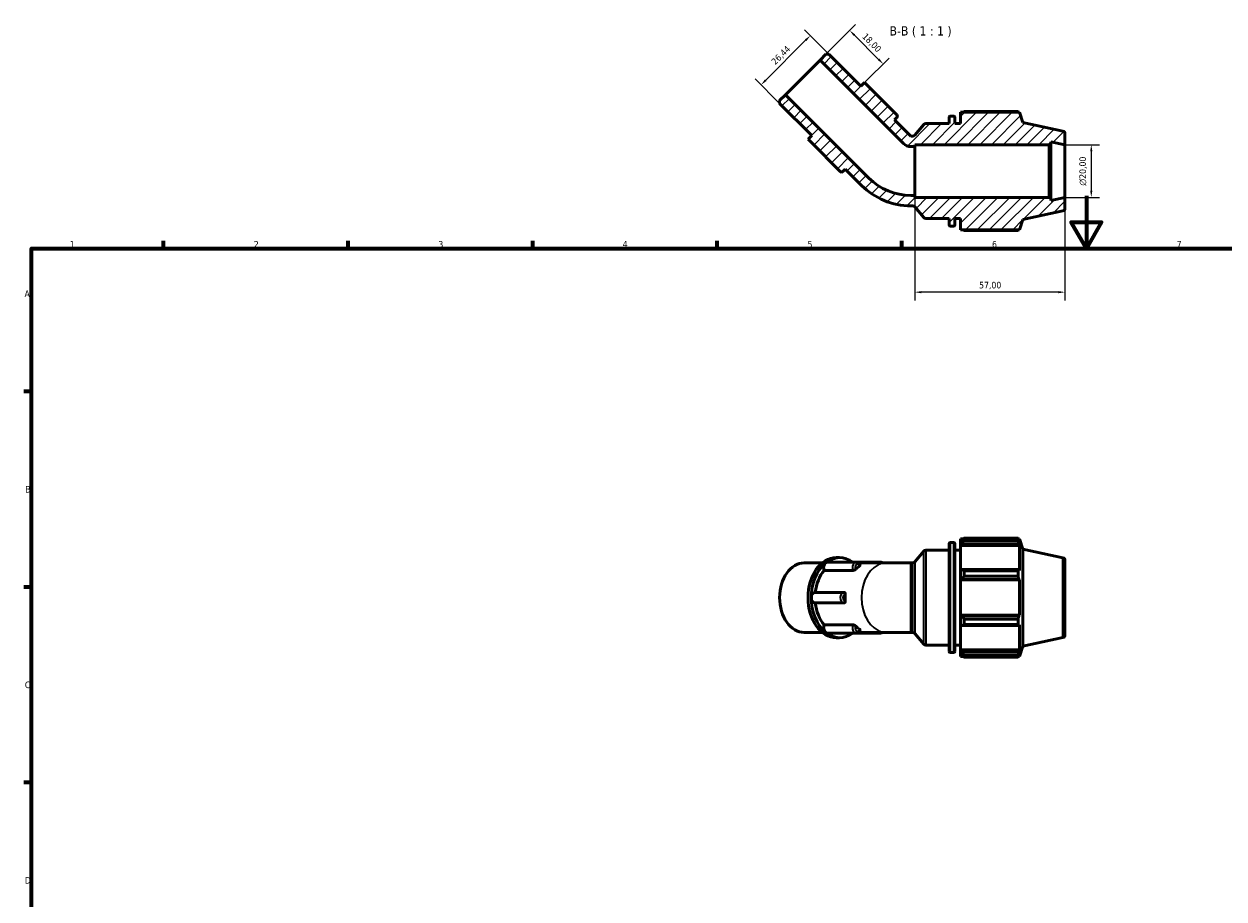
# Model space of a CAD drawing. Header units: millimetres. Extents: x 0 to 931, y 0 to 659.
# Tile 2 of 4: x 17 to 473, y 327 to 659. Entities that reach past the tile are written whole.
import ezdxf

# ---------------------------------------------------------------- set-up
doc = ezdxf.new("R2010")
doc.units = ezdxf.units.MM
for name, color, linetype, lineweight in [('Border (ISO)', 7, 'Continuous', 70), ('Dimension (ISO)', 7, 'Continuous', 25), ('Hatch (ISO)', 7, 'Continuous', 18), ('Symbol (ISO)', 7, 'Continuous', 25), ('Visible (ISO)', 7, 'Continuous', 50), ('Visible Narrow (ISO)', 7, 'Continuous', 35)]:
    doc.layers.add(name, color=color, linetype=linetype, lineweight=lineweight)
doc.styles.add('Label Text (ISO)', font='tahoma.ttf')
doc.styles.add('Note Text (ISO)', font='tahoma.ttf')
doc.dimstyles.new('Default (ISO)', dxfattribs={"dimtxt": 2.5, "dimasz": 2.5, "dimexe": 3.175, "dimexo": 0, "dimgap": 0.762, "dimtad": 1, "dimrnd": 1e-08, "dimzin": 0, "dimtxsty": 'Note Text (ISO)', "dimcen": 0.09, "dimdle": 10, "dimclrd": 256, "dimclre": 256, "dimclrt": 232, "dimazin": 0, "dimtfac": 1.40208, "dimtmove": 0, "dimatfit": 3, "dimfxl": 1, "dimtolj": 1, "dimtzin": 0, "dimlwd": -1, "dimlwe": -1, "dimarcsym": 0})

# ---------------------------------------------------------------- blocks, each defined once
blk = doc.blocks.new('Borders Default Border')
at = {"layer": 'Border (ISO)'}
for p, q in [((70.08, 574), (70.08, 576.9)), ((140.17, 574), (140.17, 576.9)), ((210.25, 574), (210.25, 576.9)), ((280.33, 574), (280.33, 576.9)), ((350.42, 574), (350.42, 576.9)), ((20, 519.75), (17.1, 519.75)), ((20, 445.5), (17.1, 445.5)), ((20, 371.25), (17.1, 371.25))]:
    blk.add_line(p, q, dxfattribs=at)
at = {"layer": 'Border (ISO)', "flags": 128}
for points in [[(420.5, 594), (420.5, 574), (414.73, 584), (426.27, 584), (420.5, 574)], [(20, 20), (20, 574), (821, 574), (821, 20), (20, 20)]]:
    blk.add_lwpolyline(points, dxfattribs=at)
at = {"layer": 'Border (ISO)', "color": 232, "true_color": 0xca0064, "char_height": 2.5, "attachment_point": 7, "style": 'Note Text (ISO)'}
for s, insert in [('1', (34.48, 574.4)), ('2', (104.37, 574.4)), ('3', (174.43, 574.35)), ('4', (244.42, 574.4)), ('5', (314.64, 574.35)), ('6', (384.66, 574.35)), ('7', (454.77, 574.4)), ('A', (17.29, 555.62)), ('B', (17.59, 481.37)), ('C', (17.43, 407.08)), ('D', (17.43, 332.88))]:
    blk.add_mtext(s, dxfattribs=dict(at, insert=insert))
blk = doc.blocks.new('*D7')
at = {"layer": 'Defpoints', "color": 0, "transparency": 16777216}
for p in [(355.35, 594.21), (412.35, 593.47), (355.35, 557.47)]:
    blk.add_point(p, dxfattribs=at)
at = {"layer": 'Dimension (ISO)', "transparency": 16777216}
for p, q in [((355.35, 594.21), (355.35, 554.29)), ((412.35, 593.47), (412.35, 554.29)), ((409.85, 557.47), (357.85, 557.47))]:
    blk.add_line(p, q, dxfattribs=at)
for points in [[(357.85, 557.88), (357.85, 557.05), (355.35, 557.47)], [(409.85, 557.88), (409.85, 557.05), (412.35, 557.47)]]:
    blk.add_solid(points, dxfattribs=at)
at = {"layer": 'Dimension (ISO)', "color": 232, "true_color": 0xca0064, "transparency": 16777216, "insert": (379.75, 561.4), "char_height": 2.5, "attachment_point": 1, "style": 'Note Text (ISO)'}
blk.add_mtext('\\A1;57,00', dxfattribs=at)
blk = doc.blocks.new('*D8')
at = {"layer": 'Defpoints', "color": 0, "transparency": 16777216}
for p in [(412.35, 613.47), (412.35, 593.47), (422.35, 593.47)]:
    blk.add_point(p, dxfattribs=at)
at = {"layer": 'Dimension (ISO)', "transparency": 16777216}
for p, q in [((412.35, 613.47), (425.53, 613.47)), ((422.35, 610.97), (422.35, 595.97)), ((412.35, 593.47), (425.53, 593.47))]:
    blk.add_line(p, q, dxfattribs=at)
for points in [[(421.94, 610.97), (422.77, 610.97), (422.35, 613.47)], [(421.94, 595.97), (422.77, 595.97), (422.35, 593.47)]]:
    blk.add_solid(points, dxfattribs=at)
at = {"layer": 'Dimension (ISO)', "color": 232, "true_color": 0xca0064, "transparency": 16777216, "insert": (417.83, 597.91), "char_height": 2.5, "attachment_point": 1, "rotation": 90, "style": 'Note Text (ISO)'}
blk.add_mtext('\\A1;\\fAIGDT|b0|i0;\\H2.5000;\\ln\\fTahoma|b0|i0;\\H2.5000;20,00', dxfattribs=at)
blk = doc.blocks.new('*D9')
at = {"layer": 'Defpoints', "color": 0, "transparency": 16777216}
for p in [(322.73, 647.79), (296.96, 636.16), (304.03, 629.09)]:
    blk.add_point(p, dxfattribs=at)
at = {"layer": 'Dimension (ISO)', "transparency": 16777216}
for p, q in [((322.73, 647.79), (313.41, 657.1)), ((313.89, 653.09), (298.73, 637.93)), ((304.03, 629.09), (294.72, 638.41))]:
    blk.add_line(p, q, dxfattribs=at)
for points in [[(313.59, 653.39), (314.18, 652.8), (315.66, 654.86)], [(298.43, 638.23), (299.02, 637.64), (296.96, 636.16)]]:
    blk.add_solid(points, dxfattribs=at)
at = {"layer": 'Dimension (ISO)', "color": 232, "true_color": 0xca0064, "transparency": 16777216, "insert": (300.6, 645.37), "char_height": 2.5, "attachment_point": 1, "rotation": 45, "style": 'Note Text (ISO)'}
blk.add_mtext('\\A1;26,44', dxfattribs=at)
blk = doc.blocks.new('*D10')
at = {"layer": 'Defpoints', "color": 0, "transparency": 16777216}
for p in [(321.61, 647.79), (343.37, 644.09), (336.3, 637.02)]:
    blk.add_point(p, dxfattribs=at)
at = {"layer": 'Dimension (ISO)', "transparency": 16777216}
for p, q in [((321.61, 647.79), (332.89, 659.07)), ((332.41, 655.06), (341.6, 645.86)), ((336.3, 637.02), (345.61, 646.34))]:
    blk.add_line(p, q, dxfattribs=at)
for points in [[(332.7, 655.35), (332.11, 654.76), (330.64, 656.82)], [(341.9, 646.16), (341.31, 645.57), (343.37, 644.09)]]:
    blk.add_solid(points, dxfattribs=at)
at = {"layer": 'Dimension (ISO)', "color": 232, "true_color": 0xca0064, "transparency": 16777216, "insert": (336.95, 656.08), "char_height": 2.5, "attachment_point": 1, "rotation": 315, "style": 'Note Text (ISO)'}
blk.add_mtext('\\A1;18,00', dxfattribs=at)

msp = doc.modelspace()

# ---------------------------------------------------------------- hatches: boundary and pattern name
at = {"layer": 'Hatch (ISO)'}
h = msp.add_hatch(dxfattribs=at)
h.set_pattern_fill('ANSI31', color=256, scale=25.4, style=0)
h.set_pattern_definition([(45, (0, 0), (-2.245064, 2.245064), [])])
edge = h.paths.add_edge_path()
edge.add_ellipse((411.354, 589.276), major_axis=(0.208, -0.978), ratio=1, start_angle=0, end_angle=78)
edge.add_line((412.354, 589.276), (412.354, 593.466))
edge.add_line((412.354, 593.466), (407.02, 592.332))
edge.add_line((407.02, 592.332), (407.02, 592.866))
edge.add_line((407.02, 592.866), (406.42, 593.466))
edge.add_line((406.42, 593.466), (355.354, 593.466))
edge.add_line((355.354, 593.466), (355.354, 594.212))
edge.add_line((355.354, 594.212), (353.83, 594.212))
edge.add_ellipse((353.83, 616.687), major_axis=(0, -22.475), ratio=1, start_angle=315, end_angle=360, ccw=False)
edge.add_line((337.938, 600.794), (306.275, 632.457))
edge.add_line((306.275, 632.457), (304.031, 630.214))
edge.add_line((304.031, 630.214), (304.031, 629.092))
edge.add_line((304.031, 629.092), (316.198, 616.925))
edge.add_line((316.198, 616.925), (314.796, 615.523))
edge.add_line((314.796, 615.523), (316.069, 614.25))
edge.add_line((316.069, 614.25), (327.015, 603.304))
edge.add_ellipse((327.524, 603.813), major_axis=(-0.509, -0.509), ratio=1, start_angle=0, end_angle=90)
edge.add_line((328.033, 603.304), (328.926, 604.197))
edge.add_line((328.926, 604.197), (335.133, 597.99))
edge.add_ellipse((353.83, 616.687), major_axis=(-18.697, -18.697), ratio=1, start_angle=0, end_angle=45)
edge.add_line((353.83, 590.246), (354.544, 590.246))
edge.add_ellipse((354.544, 589.246), major_axis=(0, 1), ratio=1, start_angle=310, end_angle=360, ccw=False)
edge.add_line((355.31, 589.888), (358.721, 585.823))
edge.add_ellipse((359.487, 586.466), major_axis=(-0.766, -0.643), ratio=1, start_angle=0, end_angle=50)
edge.add_line((359.487, 585.466), (368.407, 585.466))
edge.add_line((368.407, 585.466), (368.407, 582.986))
edge.add_ellipse((368.807, 582.986), major_axis=(-0.4, 0), ratio=1, start_angle=0, end_angle=90)
edge.add_line((368.807, 582.586), (370.14, 582.586))
edge.add_ellipse((370.14, 582.986), major_axis=(0, -0.4), ratio=1, start_angle=0, end_angle=90)
edge.add_line((370.54, 582.986), (370.54, 585.466))
edge.add_line((370.54, 585.466), (372.674, 585.466))
edge.add_line((372.674, 585.466), (372.674, 581.146))
edge.add_line((372.674, 581.146), (395.08, 581.146))
edge.add_line((395.08, 581.146), (396.354, 585.065))
edge.add_line((396.354, 585.065), (411.562, 588.298))
edge = h.paths.add_edge_path()
edge.add_ellipse((411.354, 617.656), major_axis=(1, 0), ratio=1, start_angle=0, end_angle=78)
edge.add_line((411.562, 618.634), (396.354, 621.867))
edge.add_line((396.354, 621.867), (395.08, 625.786))
edge.add_line((395.08, 625.786), (372.674, 625.786))
edge.add_line((372.674, 625.786), (372.674, 621.466))
edge.add_line((372.674, 621.466), (370.54, 621.466))
edge.add_line((370.54, 621.466), (370.54, 623.946))
edge.add_ellipse((370.14, 623.946), major_axis=(0.4, 0), ratio=1, start_angle=0, end_angle=90)
edge.add_line((370.14, 624.346), (368.807, 624.346))
edge.add_ellipse((368.807, 623.946), major_axis=(0, 0.4), ratio=1, start_angle=0, end_angle=90)
edge.add_line((368.407, 623.946), (368.407, 621.466))
edge.add_line((368.407, 621.466), (359.487, 621.466))
edge.add_ellipse((359.487, 620.466), major_axis=(0, 1), ratio=1, start_angle=0, end_angle=50)
edge.add_line((358.721, 621.109), (355.31, 617.044))
edge.add_ellipse((354.544, 617.687), major_axis=(0.766, -0.643), ratio=1, start_angle=310, end_angle=360, ccw=False)
edge.add_line((354.544, 616.687), (353.83, 616.687))
edge.add_line((353.83, 616.687), (347.623, 622.894))
edge.add_line((347.623, 622.894), (348.516, 623.787))
edge.add_ellipse((348.007, 624.296), major_axis=(0.509, -0.509), ratio=1, start_angle=0, end_angle=90)
edge.add_line((348.516, 624.805), (337.57, 635.751))
edge.add_line((337.57, 635.751), (336.297, 637.024))
edge.add_line((336.297, 637.024), (334.895, 635.622))
edge.add_line((334.895, 635.622), (322.728, 647.789))
edge.add_line((322.728, 647.789), (321.606, 647.789))
edge.add_line((321.606, 647.789), (319.362, 645.545))
edge.add_line((319.362, 645.545), (351.025, 613.882))
edge.add_ellipse((353.83, 616.687), major_axis=(-2.804, -2.804), ratio=1, start_angle=0, end_angle=45)
edge.add_line((353.83, 612.72), (355.354, 612.72))
edge.add_line((355.354, 612.72), (355.354, 613.466))
edge.add_line((355.354, 613.466), (406.42, 613.466))
edge.add_line((406.42, 613.466), (407.02, 614.066))
edge.add_line((407.02, 614.066), (407.02, 614.6))
edge.add_line((407.02, 614.6), (412.354, 613.466))
edge.add_line((412.354, 613.466), (412.354, 617.656))

# ---------------------------------------------------------------- linework, layer by layer
at = {"layer": 'Visible (ISO)'}
for p, q in [((321.606, 647.789), (319.362, 645.545)), ((322.728, 647.789), (321.606, 647.789)), ((334.895, 635.622), (322.728, 647.789)), ((319.362, 645.545), (306.275, 632.457)), ((319.362, 645.545), (351.025, 613.882)), ((336.297, 637.024), (334.895, 635.622)), ((337.57, 635.751), (336.297, 637.024)), ((348.516, 624.805), (337.57, 635.751)), ((306.275, 632.457), (304.031, 630.214)), ((304.031, 630.214), (304.031, 629.092)), ((304.031, 629.092), (316.198, 616.925)), ((337.938, 600.794), (306.275, 632.457)), ((370.14, 624.346), (368.807, 624.346)), ((395.08, 625.786), (372.674, 625.786)), ((372.674, 625.786), (372.674, 621.466)), ((394.535, 626.048), (374.114, 626.048)), ((396.354, 621.867), (395.08, 625.786)), ((347.623, 622.894), (348.516, 623.787)), ((353.83, 616.687), (347.623, 622.894)), ((358.721, 621.109), (355.31, 617.044)), ((368.407, 621.466), (359.487, 621.466)), ((368.407, 623.946), (368.407, 621.466)), ((370.54, 621.466), (370.54, 623.946)), ((372.674, 621.466), (370.54, 621.466)), ((411.562, 618.634), (396.354, 621.867)), ((316.198, 616.925), (314.796, 615.523)), ((314.796, 615.523), (316.069, 614.25)), ((354.544, 616.687), (353.83, 616.687)), ((412.354, 613.466), (412.354, 617.656)), ((316.069, 614.25), (327.015, 603.304)), ((353.83, 612.72), (355.354, 612.72)), ((355.354, 612.72), (355.354, 613.466)), ((355.354, 613.466), (406.42, 613.466)), ((355.354, 594.212), (355.354, 612.72)), ((406.42, 613.466), (407.02, 614.066)), ((406.42, 613.466), (406.42, 593.466)), ((407.02, 614.066), (407.02, 614.6)), ((407.02, 614.6), (412.354, 613.466)), ((407.02, 592.866), (407.02, 614.066)), ((412.354, 593.466), (412.354, 613.466)), ((328.033, 603.304), (328.926, 604.197)), ((328.926, 604.197), (335.133, 597.99)), ((355.354, 594.212), (353.83, 594.212)), ((355.354, 593.466), (355.354, 594.212)), ((406.42, 593.466), (355.354, 593.466)), ((407.02, 592.866), (406.42, 593.466)), ((412.354, 593.466), (407.02, 592.332)), ((407.02, 592.332), (407.02, 592.866)), ((412.354, 589.276), (412.354, 593.466)), ((353.83, 590.246), (354.544, 590.246)), ((355.31, 589.888), (358.721, 585.823)), ((396.354, 585.065), (411.562, 588.298)), ((359.487, 585.466), (368.407, 585.466)), ((368.407, 585.466), (368.407, 582.986)), ((370.54, 582.986), (370.54, 585.466)), ((370.54, 585.466), (372.674, 585.466)), ((372.674, 585.466), (372.674, 581.146)), ((395.08, 581.146), (396.354, 585.065)), ((368.807, 582.586), (370.14, 582.586)), ((372.674, 581.146), (395.08, 581.146)), ((374.114, 580.884), (394.535, 580.884)), ((368.407, 421.004), (368.407, 461.964)), ((368.807, 462.364), (370.14, 462.364)), ((370.54, 461.964), (370.54, 421.004)), ((372.674, 463.804), (372.674, 463)), ((372.674, 463.804), (373.696, 463.804)), ((373.154, 463.457), (372.674, 463)), ((372.674, 461.495), (372.674, 463)), ((372.674, 461.495), (373.154, 461.92)), ((372.674, 461.282), (372.674, 461.495)), ((372.674, 461.282), (372.674, 451.901)), ((372.674, 461.282), (395.08, 461.282)), ((373.154, 461.92), (394.846, 461.92)), ((374.114, 464.066), (374.114, 463.198)), ((374.114, 464.066), (394.535, 464.066)), ((394.535, 463.198), (374.114, 463.198)), ((394.535, 463.198), (394.535, 464.066)), ((394.67, 463.804), (395.08, 463.804)), ((395.08, 462.771), (394.846, 463.457)), ((394.846, 461.92), (395.08, 461.282)), ((395.08, 462.771), (395.08, 463.804)), ((396.354, 459.885), (395.08, 463.804)), ((395.08, 451.79), (395.08, 461.282)), ((326.819, 456.687), (325.547, 456.687)), ((355.31, 455.061), (358.721, 459.126)), ((359.487, 459.484), (368.407, 459.484)), ((370.54, 459.484), (372.674, 459.484)), ((396.354, 423.083), (396.354, 459.885)), ((411.562, 456.652), (396.354, 459.885)), ((412.354, 455.674), (412.354, 427.293)), ((320.238, 454.704), (313.38, 454.704)), ((331.933, 451.815), (320.987, 451.815)), ((322.145, 454.916), (333.091, 454.916)), ((333.091, 454.916), (342.44, 454.916)), ((333.825, 454.704), (344.482, 454.704)), ((353.83, 454.704), (344.482, 454.704)), ((353.83, 454.704), (354.544, 454.704)), ((373.154, 452.122), (372.674, 451.901)), ((372.674, 448.268), (372.674, 451.901)), ((394.846, 452.122), (373.154, 452.122)), ((374.114, 451.705), (374.114, 449.61)), ((374.114, 451.705), (394.535, 451.705)), ((394.535, 449.61), (394.535, 451.705)), ((395.08, 451.79), (394.846, 452.122)), ((372.674, 448.268), (373.154, 448.412)), ((372.674, 448.195), (372.674, 448.268)), ((372.674, 448.195), (372.674, 434.772)), ((372.674, 448.195), (395.08, 448.195)), ((373.154, 448.412), (394.846, 448.412)), ((394.535, 449.61), (374.114, 449.61)), ((394.846, 448.412), (395.08, 448.195)), ((395.08, 434.772), (395.08, 448.195)), ((317.471, 443.467), (328.417, 443.467)), ((317.471, 439.501), (328.417, 439.501)), ((372.674, 434.7), (372.674, 434.772)), ((372.674, 434.772), (395.08, 434.772)), ((372.674, 431.067), (372.674, 434.7)), ((373.154, 434.555), (372.674, 434.7)), ((394.846, 434.555), (373.154, 434.555)), ((374.114, 433.357), (374.114, 431.262)), ((374.114, 433.357), (394.535, 433.357)), ((394.535, 431.262), (394.535, 433.357)), ((395.08, 434.772), (394.846, 434.555)), ((320.987, 431.152), (331.933, 431.152)), ((372.674, 431.067), (373.154, 430.845)), ((372.674, 431.067), (372.674, 421.686)), ((373.154, 430.845), (394.846, 430.845)), ((394.535, 431.262), (374.114, 431.262)), ((394.846, 430.845), (395.08, 431.177)), ((395.08, 421.686), (395.08, 431.177)), ((320.238, 428.263), (313.38, 428.263)), ((322.145, 428.051), (333.091, 428.051)), ((326.819, 426.28), (325.547, 426.28)), ((333.091, 428.051), (342.44, 428.051)), ((333.825, 428.263), (344.482, 428.263)), ((344.482, 428.263), (353.83, 428.263)), ((353.83, 428.263), (354.544, 428.263)), ((355.31, 427.906), (358.721, 423.841)), ((411.562, 426.315), (396.354, 423.083)), ((359.487, 423.484), (368.407, 423.484)), ((368.807, 420.604), (370.14, 420.604)), ((370.54, 423.484), (372.674, 423.484)), ((372.674, 421.473), (372.674, 421.686)), ((372.674, 421.686), (395.08, 421.686)), ((372.674, 419.968), (372.674, 421.473)), ((373.154, 421.047), (372.674, 421.473)), ((372.674, 419.968), (373.154, 419.51)), ((372.674, 419.968), (372.674, 419.164)), ((394.846, 421.047), (373.154, 421.047)), ((374.114, 419.769), (374.114, 418.901)), ((374.114, 419.769), (394.535, 419.769)), ((394.535, 418.901), (394.535, 419.769)), ((395.08, 421.686), (394.846, 421.047)), ((394.846, 419.51), (395.08, 420.197)), ((396.354, 423.083), (395.08, 419.164)), ((395.08, 419.164), (395.08, 420.197)), ((372.674, 419.164), (373.696, 419.164)), ((394.535, 418.901), (374.114, 418.901)), ((394.67, 419.164), (395.08, 419.164))]:
    msp.add_line(p, q, dxfattribs=at)
for centre, radius, start, end in [((348.007, 624.296), 0.72, 315, 45), ((368.807, 623.946), 0.4, 90, 180), ((370.14, 623.946), 0.4, 0, 90), ((359.487, 620.466), 1, 90, 140), ((354.544, 617.687), 1, 270, 320), ((411.354, 617.656), 1, 0, 78), ((353.83, 616.687), 3.966, 225, 270), ((327.524, 603.813), 0.72, 225, 315), ((353.83, 616.687), 26.441, 225, 270), ((353.83, 616.687), 22.475, 225, 270), ((354.544, 589.246), 1, 40, 90), ((411.354, 589.276), 1, 282, 0), ((359.487, 586.466), 1, 220, 270), ((368.807, 582.986), 0.4, 180, 270), ((370.14, 582.986), 0.4, 270, 0), ((368.807, 461.964), 0.4, 90, 180), ((370.14, 461.964), 0.4, 0, 90), ((359.487, 458.484), 1, 90, 140), ((411.354, 455.674), 1, 0, 78), ((354.544, 455.704), 1, 270, 320), ((354.544, 427.263), 1, 40, 90), ((359.487, 424.484), 1, 220, 270), ((411.354, 427.293), 1, 282, 0), ((368.807, 421.004), 0.4, 180, 270), ((370.14, 421.004), 0.4, 270, 0)]:
    msp.add_arc(centre, radius, start, end, dxfattribs=at)
for centre, major_axis, start_param, end_param in [((325.547, 441.484), (0, -15.204), 3.1415927, 6.2831853), ((326.819, 441.484), (0, 15.204), 5.7956718, 6.8067841), ((313.38, 441.484), (0, -13.221), 3.1415927, 6.2831853), ((326.819, 441.484), (0, 15.204), 0.5235988, 1.5707963), ((326.819, 441.484), (0, 13.22), 0.6737398, 1.4202281), ((322.145, 452.933), (0, 1.983), 0.5235988, 2.1694656), ((322.145, 452.933), (0, 1.983), 0, 0.5235988), ((338.274, 441.484), (0, -13.22), 3.5696159, 3.7607669), ((317.471, 441.484), (0, 1.983), 0, 1.5707963), ((338.274, 441.484), (0, -13.22), 4.6168135, 4.8079645), ((326.819, 441.484), (0, 15.204), 1.5707963, 2.6179939), ((317.471, 441.484), (0, -1.983), 4.712389, 6.2831853), ((326.819, 441.484), (0, 13.221), 1.7213646, 2.4678529), ((322.145, 430.034), (0, 1.983), 0.9721271, 2.6179939), ((322.145, 430.034), (0, -1.983), 5.7595865, 6.2831853), ((326.819, 441.484), (0, -15.204), 5.7595865, 6.7706988), ((338.274, 441.484), (0, -13.221), 5.664011, 5.855162)]:
    msp.add_ellipse(centre, major_axis=major_axis, ratio=0.7071068, start_param=start_param, end_param=end_param, dxfattribs=at)
for points, weights in [([(373.696, 625.786), (373.901, 625.916), (374.114, 626.048)], [1.01190261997, 1.01402362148, 1.01599852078]), ([(394.67, 625.786), (394.604, 625.916), (394.535, 626.048)], [1.0025398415, 1.00134329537, 1]), ([(374.114, 580.884), (373.901, 581.016), (373.696, 581.146)], [1.01599852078, 1.01402362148, 1.01190261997]), ([(394.535, 580.884), (394.604, 581.016), (394.67, 581.146)], [1, 1.00134329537, 1.0025398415]), ([(374.114, 464.066), (373.615, 463.755), (373.154, 463.457)], [1.01599852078, 1.011374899, 1.00595046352]), ([(373.154, 461.92), (373.615, 462.546), (374.114, 463.198)], [1.00595046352, 1.011374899, 1.01599852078]), ([(394.535, 464.066), (394.697, 463.755), (394.846, 463.457)], [1, 1.00315886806, 1.00550622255]), ([(394.846, 461.92), (394.697, 462.546), (394.535, 463.198)], [1.00550622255, 1.00315886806, 1]), ([(374.114, 451.705), (373.615, 451.918), (373.154, 452.122)], [1.01599852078, 1.011374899, 1.00595046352]), ([(394.535, 451.705), (394.697, 451.918), (394.846, 452.122)], [1, 1.00315886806, 1.00550622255]), ([(373.154, 448.412), (373.615, 448.999), (374.114, 449.61)], [1.00595046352, 1.011374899, 1.01599852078]), ([(394.846, 448.412), (394.697, 448.999), (394.535, 449.61)], [1.00550622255, 1.00315886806, 1]), ([(374.114, 433.357), (373.615, 433.968), (373.154, 434.555)], [1.01599852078, 1.011374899, 1.00595046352]), ([(394.535, 433.357), (394.697, 433.968), (394.846, 434.555)], [1, 1.00315886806, 1.00550622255]), ([(373.154, 430.845), (373.615, 431.049), (374.114, 431.262)], [1.00595046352, 1.011374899, 1.01599852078]), ([(394.846, 430.845), (394.697, 431.049), (394.535, 431.262)], [1.00550622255, 1.00315886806, 1]), ([(374.114, 419.769), (373.615, 420.421), (373.154, 421.047)], [1.01599852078, 1.011374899, 1.00595046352]), ([(373.154, 419.51), (373.615, 419.212), (374.114, 418.901)], [1.00595046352, 1.011374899, 1.01599852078]), ([(394.535, 419.769), (394.697, 420.421), (394.846, 421.047)], [1, 1.00315886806, 1.00550622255]), ([(394.846, 419.51), (394.697, 419.212), (394.535, 418.901)], [1.00550622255, 1.00315886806, 1])]:
    msp.add_rational_spline(points, weights, degree=2, dxfattribs=at)
for points, knots in [([(332.849, 452.25), (332.801, 452.201), (332.743, 452.153), (332.606, 452.053), (332.526, 452.004), (332.358, 451.919), (332.273, 451.884), (332.144, 451.845), (332.098, 451.834), (332.012, 451.819), (331.971, 451.815), (331.933, 451.815)], [0.3405331, 0.3405331, 0.3405331, 0.3405331, 0.36561815, 0.36561815, 0.39379898, 0.39379898, 0.42196362, 0.42196362, 0.43799576, 0.43799576, 0.45402472, 0.45402472, 0.45402472, 0.45402472]), ([(334.574, 453.724), (334.531, 453.848), (334.477, 453.968), (334.347, 454.196), (334.271, 454.305), (334.093, 454.503), (333.993, 454.593), (333.767, 454.745), (333.642, 454.808), (333.375, 454.893), (333.233, 454.916), (333.091, 454.916)], [5.1679056, 5.1679056, 5.1679056, 5.1679056, 5.3909615, 5.3909615, 5.6140175, 5.6140175, 5.8370734, 5.8370734, 6.0601294, 6.0601294, 6.2831853, 6.2831853, 6.2831853, 6.2831853]), ([(334.574, 453.724), (334.575, 453.722), (334.575, 453.719), (334.58, 453.691), (334.567, 453.661), (334.507, 453.592), (334.46, 453.555), (334.399, 453.514), (334.396, 453.513), (334.394, 453.512)], [0.052880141, 0.052880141, 0.052880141, 0.052880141, 0.056151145, 0.056151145, 0.084318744, 0.084318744, 0.11249886, 0.11249886, 0.113550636, 0.113550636, 0.113550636, 0.113550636]), ([(343.173, 454.704), (343.155, 454.715), (343.136, 454.726), (342.966, 454.821), (342.797, 454.88), (342.561, 454.912), (342.5, 454.916), (342.44, 454.916)], [5.8725908, 5.8725908, 5.8725908, 5.8725908, 5.90780242, 5.90780242, 6.18822649, 6.18822649, 6.28318531, 6.28318531, 6.28318531, 6.28318531]), ([(328.56, 443.459), (328.551, 443.46), (328.541, 443.461), (328.522, 443.463), (328.513, 443.463), (328.493, 443.465), (328.484, 443.465), (328.465, 443.466), (328.455, 443.466), (328.436, 443.467), (328.427, 443.467), (328.417, 443.467)], [6.208191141, 6.208191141, 6.208191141, 6.208191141, 6.223189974, 6.223189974, 6.238188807, 6.238188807, 6.253187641, 6.253187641, 6.268186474, 6.268186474, 6.283185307, 6.283185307, 6.283185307, 6.283185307]), ([(328.56, 443.459), (328.613, 443.454), (328.663, 443.436), (328.767, 443.373), (328.817, 443.321), (328.899, 443.191), (328.93, 443.113), (328.968, 442.941), (328.975, 442.849), (328.969, 442.752), (328.969, 442.749), (328.969, 442.745)], [0.00539323, 0.00539323, 0.00539323, 0.00539323, 0.02805218, 0.02805218, 0.05615115, 0.05615115, 0.08431874, 0.08431874, 0.11249886, 0.11249886, 0.11355064, 0.11355064, 0.11355064, 0.11355064]), ([(328.417, 439.501), (328.427, 439.501), (328.436, 439.501), (328.455, 439.501), (328.465, 439.501), (328.484, 439.502), (328.493, 439.503), (328.513, 439.504), (328.522, 439.505), (328.541, 439.506), (328.551, 439.507), (328.56, 439.508)], [3.141592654, 3.141592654, 3.141592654, 3.141592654, 3.156591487, 3.156591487, 3.17159032, 3.17159032, 3.186589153, 3.186589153, 3.201587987, 3.201587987, 3.21658682, 3.21658682, 3.21658682, 3.21658682]), ([(328.969, 440.222), (328.974, 440.139), (328.97, 440.056), (328.941, 439.891), (328.914, 439.81), (328.838, 439.672), (328.79, 439.616), (328.702, 439.553), (328.668, 439.535), (328.609, 439.516), (328.585, 439.511), (328.56, 439.508)], [0.3405331, 0.3405331, 0.3405331, 0.3405331, 0.36561815, 0.36561815, 0.39379898, 0.39379898, 0.42196362, 0.42196362, 0.43799576, 0.43799576, 0.44863577, 0.44863577, 0.44863577, 0.44863577]), ([(331.933, 431.152), (331.999, 431.152), (332.074, 431.141), (332.236, 431.096), (332.321, 431.064), (332.489, 430.984), (332.571, 430.936), (332.721, 430.833), (332.788, 430.778), (332.845, 430.722), (332.847, 430.719), (332.849, 430.717)], [0, 0, 0, 0, 0.02805218, 0.02805218, 0.05615115, 0.05615115, 0.08431874, 0.08431874, 0.11249886, 0.11249886, 0.11355064, 0.11355064, 0.11355064, 0.11355064]), ([(333.091, 428.051), (333.233, 428.051), (333.375, 428.074), (333.642, 428.16), (333.767, 428.222), (333.993, 428.375), (334.093, 428.465), (334.271, 428.663), (334.347, 428.771), (334.477, 428.999), (334.531, 429.119), (334.574, 429.243)], [3.1415927, 3.1415927, 3.1415927, 3.1415927, 3.3646486, 3.3646486, 3.5877045, 3.5877045, 3.8107605, 3.8107605, 4.0338164, 4.0338164, 4.2568724, 4.2568724, 4.2568724, 4.2568724]), ([(334.394, 429.456), (334.448, 429.421), (334.491, 429.387), (334.557, 429.321), (334.575, 429.289), (334.577, 429.256), (334.576, 429.249), (334.574, 429.243)], [0.340533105, 0.340533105, 0.340533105, 0.340533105, 0.365618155, 0.365618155, 0.393798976, 0.393798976, 0.401212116, 0.401212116, 0.401212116, 0.401212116]), ([(342.44, 428.051), (342.599, 428.051), (342.757, 428.08), (342.999, 428.167), (343.089, 428.211), (343.173, 428.263)], [3.14159265, 3.14159265, 3.14159265, 3.14159265, 3.391351, 3.391351, 3.55218716, 3.55218716, 3.55218716, 3.55218716])]:
    msp.add_open_spline(points, degree=3, knots=knots, dxfattribs=at)
at = {"layer": 'Visible Narrow (ISO)'}
for p, q in [((368.807, 462.107), (368.807, 420.861)), ((370.14, 420.861), (370.14, 462.107)), ((358.721, 424.058), (358.721, 458.909)), ((359.487, 459.262), (359.487, 423.705)), ((411.562, 426.502), (411.562, 456.465)), ((353.83, 428.426), (353.83, 454.541)), ((354.544, 428.426), (354.544, 454.541)), ((355.31, 454.894), (355.31, 428.073))]:
    msp.add_line(p, q, dxfattribs=at)
for centre, major_axis, start_param, end_param in [((333.091, 452.933), (0, 1.983), 0.1084733, 2.0609923), ((333.6, 452.933), (0, 1.263), 5.3500584, 8.2635098), ((344.482, 441.484), (0, 13.22), 0.1570796, 2.984513), ((342.44, 452.933), (0, 1.983), 0.0233232, 0.4431411), ((328.417, 441.484), (0, 1.983), 0.1570796, 2.984513), ((328.926, 441.484), (0, -1.263), 3.2556633, 6.1691146), ((333.091, 430.034), (0, -1.983), 4.222193, 6.174712), ((333.6, 430.034), (0, -1.263), 4.3028609, 7.2163122), ((342.44, 430.034), (0, -1.983), 5.8400442, 6.2598621)]:
    msp.add_ellipse(centre, major_axis=major_axis, ratio=0.7071068, start_param=start_param, end_param=end_param, dxfattribs=at)

# ---------------------------------------------------------------- block references
msp.add_blockref('Borders Default Border', (0, 0))

# ---------------------------------------------------------------- texts
at = {"layer": 'Symbol (ISO)', "insert": (345.754, 654.289), "char_height": 3.5, "attachment_point": 7, "style": 'Label Text (ISO)'}
msp.add_mtext('B-B ( 1 : 1 )', dxfattribs=at)

# ---------------------------------------------------------------- dimensions: what is measured, and where the dimension line sits
at = {"layer": 'Dimension (ISO)'}
for base, p1, p2, angle, picture, middle in [((296.96, 636.163), (322.728, 647.789), (304.031, 629.092), 45, '*D9', (306.308, 645.511)), ((343.368, 644.095), (321.606, 647.789), (336.297, 637.024), 135, '*D10', (337.004, 650.459)), ((355.354, 557.466), (412.354, 593.466), (355.354, 594.212), 180, '*D7', (383.854, 557.466))]:
    dim = msp.add_linear_dim(base=base, p1=p1, p2=p2, angle=angle, dimstyle='Default (ISO)', override={"dimdec": 2, "dimtp": 0, "dimtm": 0, "dimtdec": 2, "dimtofl": 0, "dimatfit": 1}, dxfattribs=at)
    dim.commit()
    dim.dimension.update_dxf_attribs({"geometry": picture, "text_midpoint": middle, "dimtype": 160})
dim = msp.add_linear_dim(base=(422.354, 593.466), p1=(412.354, 613.466), p2=(412.354, 593.466), angle=90, text='\\fAIGDT|b0|i0;\\H2.5000;\\ln\\fTahoma|b0|i0;\\H2.5000;<>', dimstyle='Default (ISO)', override={"dimdec": 2, "dimtp": 0, "dimtm": 0, "dimtdec": 2, "dimtofl": 0, "dimatfit": 1}, dxfattribs=at)
dim.commit()
dim.dimension.update_dxf_attribs({"geometry": '*D8', "text_midpoint": (422.354, 603.466), "dimtype": 160})

doc.saveas('drawing.dxf')
